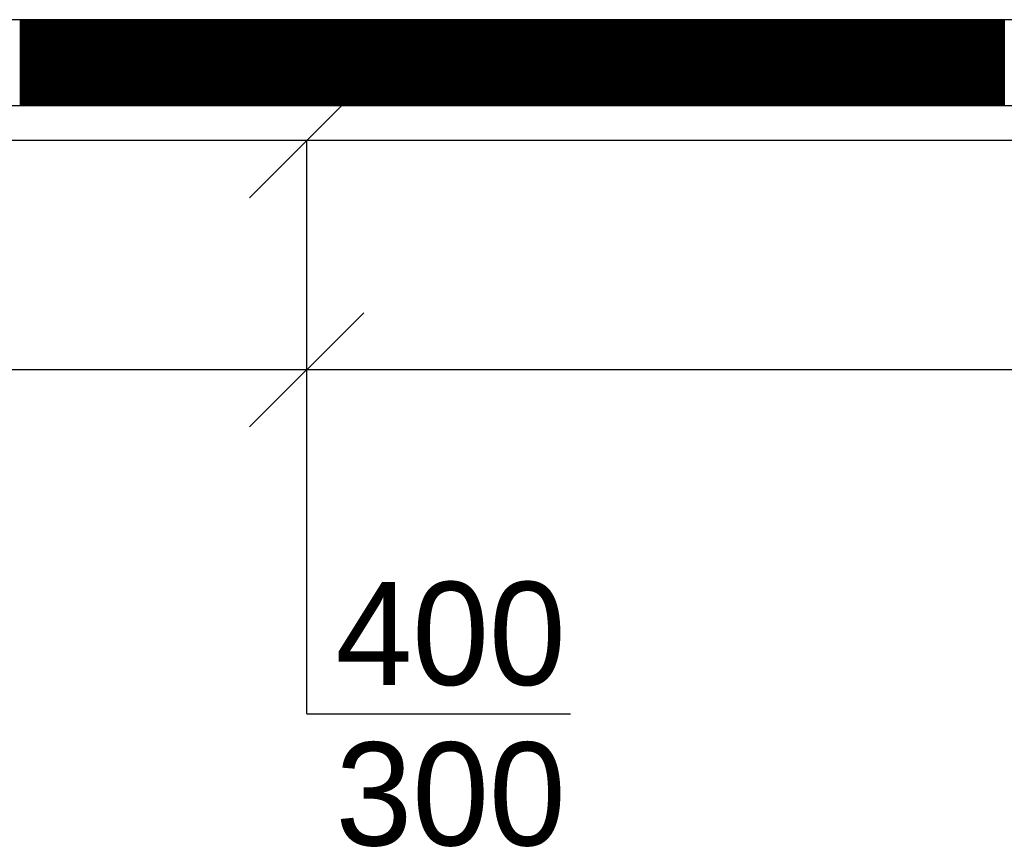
# Model space of a CAD drawing. Extents: x -1448 to 118900, y -195097 to 442500.
# Tile 88 of 103: x 69030 to 70747, y 400003 to 401448. Entities that reach past the tile are written whole.
import ezdxf

# ---------------------------------------------------------------- set-up
doc = ezdxf.new("R2010")
doc.units = 0
doc.header["$LTSCALE"] = 100
doc.linetypes.add('LURETOUR', pattern=[6, 4, -2])
doc.layers.get('0').update_dxf_attribs({"linetype": 'CONTINUOUS'})
for name, color, linetype in [('ALL-----_REFLIJNEN', 8, 'CONTINUOUS'), ('WL570---_RETOUR', 3, 'CONTINUOUS'), ('WM570---', 1, 'CONTINUOUS')]:
    doc.layers.add(name, color=color, linetype=linetype)
doc.styles.add('BURO-018', font='BUROFONT.shx', dxfattribs={"height": 180})

# ---------------------------------------------------------------- blocks, each defined once
blk = doc.blocks.new('LU-2D-K-190')
at = {"color": 0, "linetype": 'CONTINUOUS'}
for p, q in [((-0.5, 200), (0.5, 200)), ((-0.5, -200), (0.5, -200))]:
    blk.add_line(p, q, dxfattribs=at)
blk = doc.blocks.new('*U230', base_point=(69530.3, 400836.6))
at = {"color": 0, "linetype": 'CONTINUOUS'}
for p, q in [((69430.6, 401136.9), (69630, 401336.3)), ((69530.3, 400836.6), (69530.3, 401236.6)), ((69430.6, 400736.9), (69630, 400936.3)), ((69530.3, 400236.6), (69530.3, 400836.6)), ((69530.3, 400236.6), (69990.2, 400236.6))]:
    blk.add_line(p, q, dxfattribs=at)
at = {"layer": 'WM570---', "linetype": 'CONTINUOUS', "style": 'BURO-018'}
for s, p in [('400', (69580.3, 400286.6)), ('300', (69580.3, 400006.6))]:
    blk.add_text(s, height=180, dxfattribs=at).set_placement(p)

msp = doc.modelspace()

# ---------------------------------------------------------------- linework, layer by layer
at = {"layer": 'ALL-----_REFLIJNEN', "color": 8, "linetype": 'CONTINUOUS'}
for p, q in [((72519.4, 401447.7), (66555.4, 401447.7)), ((72519.4, 401447.7), (66555.4, 401447.7)), ((69030.5, 401447.7), (69030.5, 401297.7)), ((69032.5, 401447.7), (69032.5, 401297.7)), ((69034.5, 401447.7), (69034.5, 401297.7)), ((69036.5, 401447.7), (69036.5, 401297.7)), ((69038.5, 401447.7), (69038.5, 401297.7)), ((69040.5, 401447.7), (69040.5, 401297.7)), ((69042.5, 401447.7), (69042.5, 401297.7)), ((69044.5, 401447.7), (69044.5, 401297.7)), ((69046.5, 401447.7), (69046.5, 401297.7)), ((69048.5, 401447.7), (69048.5, 401297.7)), ((69049.8, 401447.7), (69199.8, 401297.7)), ((69049.8, 401447.7), (69199.8, 401297.7)), ((69050.5, 401447.7), (69050.5, 401297.7)), ((69052.5, 401447.7), (69052.5, 401297.7)), ((69054.5, 401447.7), (69054.5, 401297.7)), ((69056.5, 401447.7), (69056.5, 401297.7)), ((69058.5, 401447.7), (69058.5, 401297.7)), ((69060.5, 401447.7), (69060.5, 401297.7)), ((69062.5, 401447.7), (69062.5, 401297.7)), ((69064.5, 401447.7), (69064.5, 401297.7)), ((69066.5, 401447.7), (69066.5, 401297.7)), ((69068.5, 401447.7), (69068.5, 401297.7)), ((69070.5, 401447.7), (69070.5, 401297.7)), ((69072.5, 401447.7), (69072.5, 401297.7)), ((69074.5, 401447.7), (69074.5, 401297.7)), ((69076.5, 401447.7), (69076.5, 401297.7)), ((69078.5, 401447.7), (69078.5, 401297.7)), ((69080.5, 401447.7), (69080.5, 401297.7)), ((69082.5, 401447.7), (69082.5, 401297.7)), ((69084.5, 401447.7), (69084.5, 401297.7)), ((69086.5, 401447.7), (69086.5, 401297.7)), ((69088.5, 401447.7), (69088.5, 401297.7)), ((69090.5, 401447.7), (69090.5, 401297.7)), ((69092.5, 401447.7), (69092.5, 401297.7)), ((69094.5, 401447.7), (69094.5, 401297.7)), ((69096.5, 401447.7), (69096.5, 401297.7)), ((69098.5, 401447.7), (69098.5, 401297.7)), ((69100.5, 401447.7), (69100.5, 401297.7)), ((69102.5, 401447.7), (69102.5, 401297.7)), ((69104.5, 401447.7), (69104.5, 401297.7)), ((69106.5, 401447.7), (69106.5, 401297.7)), ((69108.5, 401447.7), (69108.5, 401297.7)), ((69110.5, 401447.7), (69110.5, 401297.7)), ((69112.5, 401447.7), (69112.5, 401297.7)), ((69114.5, 401447.7), (69114.5, 401297.7)), ((69116.5, 401447.7), (69116.5, 401297.7)), ((69118.5, 401447.7), (69118.5, 401297.7)), ((69120.5, 401447.7), (69120.5, 401297.7)), ((69122.5, 401447.7), (69122.5, 401297.7)), ((69124.5, 401447.7), (69124.5, 401297.7)), ((69126.5, 401447.7), (69126.5, 401297.7)), ((69128.5, 401447.7), (69128.5, 401297.7)), ((69130.5, 401447.7), (69130.5, 401297.7)), ((69132.5, 401447.7), (69132.5, 401297.7)), ((69134.5, 401447.7), (69134.5, 401297.7)), ((69136.5, 401447.7), (69136.5, 401297.7)), ((69138.5, 401447.7), (69138.5, 401297.7)), ((69140.5, 401447.7), (69140.5, 401297.7)), ((69142.5, 401447.7), (69142.5, 401297.7)), ((69144.5, 401447.7), (69144.5, 401297.7)), ((69146.5, 401447.7), (69146.5, 401297.7)), ((69148.5, 401447.7), (69148.5, 401297.7)), ((69150.5, 401447.7), (69150.5, 401297.7)), ((69152.5, 401447.7), (69152.5, 401297.7)), ((69154.5, 401447.7), (69154.5, 401297.7)), ((69156.5, 401447.7), (69156.5, 401297.7)), ((69158.5, 401447.7), (69158.5, 401297.7)), ((69160.5, 401447.7), (69160.5, 401297.7)), ((69162.5, 401447.7), (69162.5, 401297.7)), ((69164.5, 401447.7), (69164.5, 401297.7)), ((69166.5, 401447.7), (69166.5, 401297.7)), ((69168.5, 401447.7), (69168.5, 401297.7)), ((69170.5, 401447.7), (69170.5, 401297.7)), ((69172.5, 401447.7), (69172.5, 401297.7)), ((69174.5, 401447.7), (69174.5, 401297.7)), ((69176.5, 401447.7), (69176.5, 401297.7)), ((69178.5, 401447.7), (69178.5, 401297.7)), ((69180.5, 401447.7), (69180.5, 401297.7)), ((69182.5, 401447.7), (69182.5, 401297.7)), ((69184.5, 401447.7), (69184.5, 401297.7)), ((69186.5, 401447.7), (69186.5, 401297.7)), ((69188.5, 401447.7), (69188.5, 401297.7)), ((69190.5, 401447.7), (69190.5, 401297.7)), ((69192.5, 401447.7), (69192.5, 401297.7)), ((69194.5, 401447.7), (69194.5, 401297.7)), ((69196.5, 401447.7), (69196.5, 401297.7)), ((69198.5, 401447.7), (69198.5, 401297.7)), ((69200.5, 401447.7), (69200.5, 401297.7)), ((69202.5, 401447.7), (69202.5, 401297.7)), ((69204.5, 401447.7), (69204.5, 401297.7)), ((69206.5, 401447.7), (69206.5, 401297.7)), ((69208.5, 401447.7), (69208.5, 401297.7)), ((69210.5, 401447.7), (69210.5, 401297.7)), ((69212.5, 401447.7), (69212.5, 401297.7)), ((69214.5, 401447.7), (69214.5, 401297.7)), ((69216.5, 401447.7), (69216.5, 401297.7)), ((69218.5, 401447.7), (69218.5, 401297.7)), ((69220.5, 401447.7), (69220.5, 401297.7)), ((69222.5, 401447.7), (69222.5, 401297.7)), ((69224.5, 401447.7), (69224.5, 401297.7)), ((69226.5, 401447.7), (69226.5, 401297.7)), ((69228.5, 401447.7), (69228.5, 401297.7)), ((69230.5, 401447.7), (69230.5, 401297.7)), ((69232.5, 401447.7), (69232.5, 401297.7)), ((69234.5, 401447.7), (69234.5, 401297.7)), ((69236.5, 401447.7), (69236.5, 401297.7)), ((69238.5, 401447.7), (69238.5, 401297.7)), ((69240.5, 401447.7), (69240.5, 401297.7)), ((69242.5, 401447.7), (69242.5, 401297.7)), ((69244.5, 401447.7), (69244.5, 401297.7)), ((69246.5, 401447.7), (69246.5, 401297.7)), ((69248.5, 401447.7), (69248.5, 401297.7)), ((69250.5, 401447.7), (69250.5, 401297.7)), ((69252.5, 401447.7), (69252.5, 401297.7)), ((69254.5, 401447.7), (69254.5, 401297.7)), ((69256.5, 401447.7), (69256.5, 401297.7)), ((69258.5, 401447.7), (69258.5, 401297.7)), ((69260.5, 401447.7), (69260.5, 401297.7)), ((69261.9, 401447.7), (69411.9, 401297.7)), ((69261.9, 401447.7), (69411.9, 401297.7)), ((69262.5, 401447.7), (69262.5, 401297.7)), ((69264.5, 401447.7), (69264.5, 401297.7)), ((69266.5, 401447.7), (69266.5, 401297.7)), ((69268.5, 401447.7), (69268.5, 401297.7)), ((69270.5, 401447.7), (69270.5, 401297.7)), ((69272.5, 401447.7), (69272.5, 401297.7)), ((69274.5, 401447.7), (69274.5, 401297.7)), ((69276.5, 401447.7), (69276.5, 401297.7)), ((69278.5, 401447.7), (69278.5, 401297.7)), ((69280.5, 401447.7), (69280.5, 401297.7)), ((69282.5, 401447.7), (69282.5, 401297.7)), ((69284.5, 401447.7), (69284.5, 401297.7)), ((69286.5, 401447.7), (69286.5, 401297.7)), ((69288.5, 401447.7), (69288.5, 401297.7)), ((69290.5, 401447.7), (69290.5, 401297.7)), ((69292.5, 401447.7), (69292.5, 401297.7)), ((69294.5, 401447.7), (69294.5, 401297.7)), ((69296.5, 401447.7), (69296.5, 401297.7)), ((69298.5, 401447.7), (69298.5, 401297.7)), ((69300.5, 401447.7), (69300.5, 401297.7)), ((69302.5, 401447.7), (69302.5, 401297.7)), ((69304.5, 401447.7), (69304.5, 401297.7)), ((69306.5, 401447.7), (69306.5, 401297.7)), ((69308.5, 401447.7), (69308.5, 401297.7)), ((69310.5, 401447.7), (69310.5, 401297.7)), ((69312.5, 401447.7), (69312.5, 401297.7)), ((69314.5, 401447.7), (69314.5, 401297.7)), ((69316.5, 401447.7), (69316.5, 401297.7)), ((69318.5, 401447.7), (69318.5, 401297.7)), ((69320.5, 401447.7), (69320.5, 401297.7)), ((69322.5, 401447.7), (69322.5, 401297.7)), ((69324.5, 401447.7), (69324.5, 401297.7)), ((69326.5, 401447.7), (69326.5, 401297.7)), ((69328.5, 401447.7), (69328.5, 401297.7)), ((69330.5, 401447.7), (69330.5, 401297.7)), ((69332.5, 401447.7), (69332.5, 401297.7)), ((69334.5, 401447.7), (69334.5, 401297.7)), ((69336.5, 401447.7), (69336.5, 401297.7)), ((69338.5, 401447.7), (69338.5, 401297.7)), ((69340.5, 401447.7), (69340.5, 401297.7)), ((69342.5, 401447.7), (69342.5, 401297.7)), ((69344.5, 401447.7), (69344.5, 401297.7)), ((69346.5, 401447.7), (69346.5, 401297.7)), ((69348.5, 401447.7), (69348.5, 401297.7)), ((69350.5, 401447.7), (69350.5, 401297.7)), ((69352.5, 401447.7), (69352.5, 401297.7)), ((69354.5, 401447.7), (69354.5, 401297.7)), ((69356.5, 401447.7), (69356.5, 401297.7)), ((69358.5, 401447.7), (69358.5, 401297.7)), ((69360.5, 401447.7), (69360.5, 401297.7)), ((69362.5, 401447.7), (69362.5, 401297.7)), ((69364.5, 401447.7), (69364.5, 401297.7)), ((69366.5, 401447.7), (69366.5, 401297.7)), ((69368.5, 401447.7), (69368.5, 401297.7)), ((69370.5, 401447.7), (69370.5, 401297.7)), ((69372.5, 401447.7), (69372.5, 401297.7)), ((69374.5, 401447.7), (69374.5, 401297.7)), ((69376.5, 401447.7), (69376.5, 401297.7)), ((69378.5, 401447.7), (69378.5, 401297.7)), ((69380.5, 401447.7), (69380.5, 401297.7)), ((69382.5, 401447.7), (69382.5, 401297.7)), ((69384.5, 401447.7), (69384.5, 401297.7)), ((69386.5, 401447.7), (69386.5, 401297.7)), ((69388.5, 401447.7), (69388.5, 401297.7)), ((69390.5, 401447.7), (69390.5, 401297.7)), ((69392.5, 401447.7), (69392.5, 401297.7)), ((69394.5, 401447.7), (69394.5, 401297.7)), ((69396.5, 401447.7), (69396.5, 401297.7)), ((69398.5, 401447.7), (69398.5, 401297.7)), ((69400.5, 401447.7), (69400.5, 401297.7)), ((69402.5, 401447.7), (69402.5, 401297.7)), ((69404.5, 401447.7), (69404.5, 401297.7)), ((69406.5, 401447.7), (69406.5, 401297.7)), ((69408.5, 401447.7), (69408.5, 401297.7)), ((69410.5, 401447.7), (69410.5, 401297.7)), ((69412.5, 401447.7), (69412.5, 401297.7)), ((69414.5, 401447.7), (69414.5, 401297.7)), ((69416.5, 401447.7), (69416.5, 401297.7)), ((69418.5, 401447.7), (69418.5, 401297.7)), ((69420.5, 401447.7), (69420.5, 401297.7)), ((69422.5, 401447.7), (69422.5, 401297.7)), ((69424.5, 401447.7), (69424.5, 401297.7)), ((69426.5, 401447.7), (69426.5, 401297.7)), ((69428.5, 401447.7), (69428.5, 401297.7)), ((69430.5, 401447.7), (69430.5, 401297.7)), ((69432.5, 401447.7), (69432.5, 401297.7)), ((69434.5, 401447.7), (69434.5, 401297.7)), ((69436.5, 401447.7), (69436.5, 401297.7)), ((69438.5, 401447.7), (69438.5, 401297.7)), ((69440.5, 401447.7), (69440.5, 401297.7)), ((69442.5, 401447.7), (69442.5, 401297.7)), ((69444.5, 401447.7), (69444.5, 401297.7)), ((69446.5, 401447.7), (69446.5, 401297.7)), ((69448.5, 401447.7), (69448.5, 401297.7)), ((69450.5, 401447.7), (69450.5, 401297.7)), ((69452.5, 401447.7), (69452.5, 401297.7)), ((69454.5, 401447.7), (69454.5, 401297.7)), ((69456.5, 401447.7), (69456.5, 401297.7)), ((69458.5, 401447.7), (69458.5, 401297.7)), ((69460.5, 401447.7), (69460.5, 401297.7)), ((69462.5, 401447.7), (69462.5, 401297.7)), ((69464.5, 401447.7), (69464.5, 401297.7)), ((69466.5, 401447.7), (69466.5, 401297.7)), ((69468.5, 401447.7), (69468.5, 401297.7)), ((69470.5, 401447.7), (69470.5, 401297.7)), ((69472.5, 401447.7), (69472.5, 401297.7)), ((69474, 401447.7), (69624, 401297.7)), ((69474, 401447.7), (69624, 401297.7)), ((69474.5, 401447.7), (69474.5, 401297.7)), ((69476.5, 401447.7), (69476.5, 401297.7)), ((69478.5, 401447.7), (69478.5, 401297.7)), ((69480.5, 401447.7), (69480.5, 401297.7)), ((69482.5, 401447.7), (69482.5, 401297.7)), ((69484.5, 401447.7), (69484.5, 401297.7)), ((69486.5, 401447.7), (69486.5, 401297.7)), ((69488.5, 401447.7), (69488.5, 401297.7)), ((69490.5, 401447.7), (69490.5, 401297.7)), ((69492.5, 401447.7), (69492.5, 401297.7)), ((69494.5, 401447.7), (69494.5, 401297.7)), ((69496.5, 401447.7), (69496.5, 401297.7)), ((69498.5, 401447.7), (69498.5, 401297.7)), ((69500.5, 401447.7), (69500.5, 401297.7)), ((69502.5, 401447.7), (69502.5, 401297.7)), ((69504.5, 401447.7), (69504.5, 401297.7)), ((69506.5, 401447.7), (69506.5, 401297.7)), ((69508.5, 401447.7), (69508.5, 401297.7)), ((69510.5, 401447.7), (69510.5, 401297.7)), ((69512.5, 401447.7), (69512.5, 401297.7)), ((69514.5, 401447.7), (69514.5, 401297.7)), ((69516.5, 401447.7), (69516.5, 401297.7)), ((69518.5, 401447.7), (69518.5, 401297.7)), ((69520.5, 401447.7), (69520.5, 401297.7)), ((69522.5, 401447.7), (69522.5, 401297.7)), ((69524.5, 401447.7), (69524.5, 401297.7)), ((69526.5, 401447.7), (69526.5, 401297.7)), ((69528.5, 401447.7), (69528.5, 401297.7)), ((69530.5, 401447.7), (69530.5, 401297.7)), ((69532.5, 401447.7), (69532.5, 401297.7)), ((69534.5, 401447.7), (69534.5, 401297.7)), ((69536.5, 401447.7), (69536.5, 401297.7)), ((69538.5, 401447.7), (69538.5, 401297.7)), ((69540.5, 401447.7), (69540.5, 401297.7)), ((69542.5, 401447.7), (69542.5, 401297.7)), ((69544.5, 401447.7), (69544.5, 401297.7)), ((69546.5, 401447.7), (69546.5, 401297.7)), ((69548.5, 401447.7), (69548.5, 401297.7)), ((69550.5, 401447.7), (69550.5, 401297.7)), ((69552.5, 401447.7), (69552.5, 401297.7)), ((69554.5, 401447.7), (69554.5, 401297.7)), ((69556.5, 401447.7), (69556.5, 401297.7)), ((69558.5, 401447.7), (69558.5, 401297.7)), ((69560.5, 401447.7), (69560.5, 401297.7)), ((69562.5, 401447.7), (69562.5, 401297.7)), ((69564.5, 401447.7), (69564.5, 401297.7)), ((69566.5, 401447.7), (69566.5, 401297.7)), ((69568.5, 401447.7), (69568.5, 401297.7)), ((69570.5, 401447.7), (69570.5, 401297.7)), ((69572.5, 401447.7), (69572.5, 401297.7)), ((69574.5, 401447.7), (69574.5, 401297.7)), ((69576.5, 401447.7), (69576.5, 401297.7)), ((69578.5, 401447.7), (69578.5, 401297.7)), ((69580.5, 401447.7), (69580.5, 401297.7)), ((69582.5, 401447.7), (69582.5, 401297.7)), ((69584.5, 401447.7), (69584.5, 401297.7)), ((69586.5, 401447.7), (69586.5, 401297.7)), ((69588.5, 401447.7), (69588.5, 401297.7)), ((69590.5, 401447.7), (69590.5, 401297.7)), ((69592.5, 401447.7), (69592.5, 401297.7)), ((69594.5, 401447.7), (69594.5, 401297.7)), ((69596.5, 401447.7), (69596.5, 401297.7)), ((69598.5, 401447.7), (69598.5, 401297.7)), ((69600.5, 401447.7), (69600.5, 401297.7)), ((69602.5, 401447.7), (69602.5, 401297.7)), ((69604.5, 401447.7), (69604.5, 401297.7)), ((69606.5, 401447.7), (69606.5, 401297.7)), ((69608.5, 401447.7), (69608.5, 401297.7)), ((69610.5, 401447.7), (69610.5, 401297.7)), ((69612.5, 401447.7), (69612.5, 401297.7)), ((69614.5, 401447.7), (69614.5, 401297.7)), ((69616.5, 401447.7), (69616.5, 401297.7)), ((69618.5, 401447.7), (69618.5, 401297.7)), ((69620.5, 401447.7), (69620.5, 401297.7)), ((69622.5, 401447.7), (69622.5, 401297.7)), ((69624.5, 401447.7), (69624.5, 401297.7)), ((69626.5, 401447.7), (69626.5, 401297.7)), ((69628.5, 401447.7), (69628.5, 401297.7)), ((69630.5, 401447.7), (69630.5, 401297.7)), ((69632.5, 401447.7), (69632.5, 401297.7)), ((69634.5, 401447.7), (69634.5, 401297.7)), ((69636.5, 401447.7), (69636.5, 401297.7)), ((69638.5, 401447.7), (69638.5, 401297.7)), ((69640.5, 401447.7), (69640.5, 401297.7)), ((69642.5, 401447.7), (69642.5, 401297.7)), ((69644.5, 401447.7), (69644.5, 401297.7)), ((69646.5, 401447.7), (69646.5, 401297.7)), ((69648.5, 401447.7), (69648.5, 401297.7)), ((69650.5, 401447.7), (69650.5, 401297.7)), ((69652.5, 401447.7), (69652.5, 401297.7)), ((69654.5, 401447.7), (69654.5, 401297.7)), ((69656.5, 401447.7), (69656.5, 401297.7)), ((69658.5, 401447.7), (69658.5, 401297.7)), ((69660.5, 401447.7), (69660.5, 401297.7)), ((69662.5, 401447.7), (69662.5, 401297.7)), ((69664.5, 401447.7), (69664.5, 401297.7)), ((69666.5, 401447.7), (69666.5, 401297.7)), ((69668.5, 401447.7), (69668.5, 401297.7)), ((69670.5, 401447.7), (69670.5, 401297.7)), ((69672.5, 401447.7), (69672.5, 401297.7)), ((69674.5, 401447.7), (69674.5, 401297.7)), ((69676.5, 401447.7), (69676.5, 401297.7)), ((69678.5, 401447.7), (69678.5, 401297.7)), ((69680.5, 401447.7), (69680.5, 401297.7)), ((69682.5, 401447.7), (69682.5, 401297.7)), ((69684.5, 401447.7), (69684.5, 401297.7)), ((69686.2, 401447.7), (69836.2, 401297.7)), ((69686.2, 401447.7), (69836.2, 401297.7)), ((69686.5, 401447.7), (69686.5, 401297.7)), ((69688.5, 401447.7), (69688.5, 401297.7)), ((69690.5, 401447.7), (69690.5, 401297.7)), ((69692.5, 401447.7), (69692.5, 401297.7)), ((69694.5, 401447.7), (69694.5, 401297.7)), ((69696.5, 401447.7), (69696.5, 401297.7)), ((69698.5, 401447.7), (69698.5, 401297.7)), ((69700.5, 401447.7), (69700.5, 401297.7)), ((69702.5, 401447.7), (69702.5, 401297.7)), ((69704.5, 401447.7), (69704.5, 401297.7)), ((69706.5, 401447.7), (69706.5, 401297.7)), ((69708.5, 401447.7), (69708.5, 401297.7)), ((69710.5, 401447.7), (69710.5, 401297.7)), ((69712.5, 401447.7), (69712.5, 401297.7)), ((69714.5, 401447.7), (69714.5, 401297.7)), ((69716.5, 401447.7), (69716.5, 401297.7)), ((69718.5, 401447.7), (69718.5, 401297.7)), ((69720.5, 401447.7), (69720.5, 401297.7)), ((69722.5, 401447.7), (69722.5, 401297.7)), ((69724.5, 401447.7), (69724.5, 401297.7)), ((69726.5, 401447.7), (69726.5, 401297.7)), ((69728.5, 401447.7), (69728.5, 401297.7)), ((69730.5, 401447.7), (69730.5, 401297.7)), ((69732.5, 401447.7), (69732.5, 401297.7)), ((69734.5, 401447.7), (69734.5, 401297.7)), ((69736.5, 401447.7), (69736.5, 401297.7)), ((69738.5, 401447.7), (69738.5, 401297.7)), ((69740.5, 401447.7), (69740.5, 401297.7)), ((69742.5, 401447.7), (69742.5, 401297.7)), ((69744.5, 401447.7), (69744.5, 401297.7)), ((69746.5, 401447.7), (69746.5, 401297.7)), ((69748.5, 401447.7), (69748.5, 401297.7)), ((69750.5, 401447.7), (69750.5, 401297.7)), ((69752.5, 401447.7), (69752.5, 401297.7)), ((69754.5, 401447.7), (69754.5, 401297.7)), ((69756.5, 401447.7), (69756.5, 401297.7)), ((69758.5, 401447.7), (69758.5, 401297.7)), ((69760.5, 401447.7), (69760.5, 401297.7)), ((69762.5, 401447.7), (69762.5, 401297.7)), ((69764.5, 401447.7), (69764.5, 401297.7)), ((69766.5, 401447.7), (69766.5, 401297.7)), ((69768.5, 401447.7), (69768.5, 401297.7)), ((69770.5, 401447.7), (69770.5, 401297.7)), ((69772.5, 401447.7), (69772.5, 401297.7)), ((69774.5, 401447.7), (69774.5, 401297.7)), ((69776.5, 401447.7), (69776.5, 401297.7)), ((69778.5, 401447.7), (69778.5, 401297.7)), ((69780.5, 401447.7), (69780.5, 401297.7)), ((69782.5, 401447.7), (69782.5, 401297.7)), ((69784.5, 401447.7), (69784.5, 401297.7)), ((69786.5, 401447.7), (69786.5, 401297.7)), ((69788.5, 401447.7), (69788.5, 401297.7)), ((69790.5, 401447.7), (69790.5, 401297.7)), ((69792.5, 401447.7), (69792.5, 401297.7)), ((69794.5, 401447.7), (69794.5, 401297.7)), ((69796.5, 401447.7), (69796.5, 401297.7)), ((69798.5, 401447.7), (69798.5, 401297.7)), ((69800.5, 401447.7), (69800.5, 401297.7)), ((69802.5, 401447.7), (69802.5, 401297.7)), ((69804.5, 401447.7), (69804.5, 401297.7)), ((69806.5, 401447.7), (69806.5, 401297.7)), ((69808.5, 401447.7), (69808.5, 401297.7)), ((69810.5, 401447.7), (69810.5, 401297.7)), ((69812.5, 401447.7), (69812.5, 401297.7)), ((69814.5, 401447.7), (69814.5, 401297.7)), ((69816.5, 401447.7), (69816.5, 401297.7)), ((69818.5, 401447.7), (69818.5, 401297.7)), ((69820.5, 401447.7), (69820.5, 401297.7)), ((69822.5, 401447.7), (69822.5, 401297.7)), ((69824.5, 401447.7), (69824.5, 401297.7)), ((69826.5, 401447.7), (69826.5, 401297.7)), ((69828.5, 401447.7), (69828.5, 401297.7)), ((69830.5, 401447.7), (69830.5, 401297.7)), ((69832.5, 401447.7), (69832.5, 401297.7)), ((69834.5, 401447.7), (69834.5, 401297.7)), ((69836.5, 401447.7), (69836.5, 401297.7)), ((69838.5, 401447.7), (69838.5, 401297.7)), ((69840.5, 401447.7), (69840.5, 401297.7)), ((69842.5, 401447.7), (69842.5, 401297.7)), ((69844.5, 401447.7), (69844.5, 401297.7)), ((69846.5, 401447.7), (69846.5, 401297.7)), ((69848.5, 401447.7), (69848.5, 401297.7)), ((69850.5, 401447.7), (69850.5, 401297.7)), ((69852.5, 401447.7), (69852.5, 401297.7)), ((69854.5, 401447.7), (69854.5, 401297.7)), ((69856.5, 401447.7), (69856.5, 401297.7)), ((69858.5, 401447.7), (69858.5, 401297.7)), ((69860.5, 401447.7), (69860.5, 401297.7)), ((69862.5, 401447.7), (69862.5, 401297.7)), ((69864.5, 401447.7), (69864.5, 401297.7)), ((69866.5, 401447.7), (69866.5, 401297.7)), ((69868.5, 401447.7), (69868.5, 401297.7)), ((69870.5, 401447.7), (69870.5, 401297.7)), ((69872.5, 401447.7), (69872.5, 401297.7)), ((69874.5, 401447.7), (69874.5, 401297.7)), ((69876.5, 401447.7), (69876.5, 401297.7)), ((69878.5, 401447.7), (69878.5, 401297.7)), ((69880.5, 401447.7), (69880.5, 401297.7)), ((69882.5, 401447.7), (69882.5, 401297.7)), ((69884.5, 401447.7), (69884.5, 401297.7)), ((69886.5, 401447.7), (69886.5, 401297.7)), ((69888.5, 401447.7), (69888.5, 401297.7)), ((69890.5, 401447.7), (69890.5, 401297.7)), ((69892.5, 401447.7), (69892.5, 401297.7)), ((69894.5, 401447.7), (69894.5, 401297.7)), ((69896.5, 401447.7), (69896.5, 401297.7)), ((69898.3, 401447.7), (70048.3, 401297.7)), ((69898.3, 401447.7), (70048.3, 401297.7)), ((69898.5, 401447.7), (69898.5, 401297.7)), ((69900.5, 401447.7), (69900.5, 401297.7)), ((69902.5, 401447.7), (69902.5, 401297.7)), ((69904.5, 401447.7), (69904.5, 401297.7)), ((69906.5, 401447.7), (69906.5, 401297.7)), ((69908.5, 401447.7), (69908.5, 401297.7)), ((69910.5, 401447.7), (69910.5, 401297.7)), ((69912.5, 401447.7), (69912.5, 401297.7)), ((69914.5, 401447.7), (69914.5, 401297.7)), ((69916.5, 401447.7), (69916.5, 401297.7)), ((69918.5, 401447.7), (69918.5, 401297.7)), ((69920.5, 401447.7), (69920.5, 401297.7)), ((69922.5, 401447.7), (69922.5, 401297.7)), ((69924.5, 401447.7), (69924.5, 401297.7)), ((69926.5, 401447.7), (69926.5, 401297.7)), ((69928.5, 401447.7), (69928.5, 401297.7)), ((69930.5, 401447.7), (69930.5, 401297.7)), ((69932.5, 401447.7), (69932.5, 401297.7)), ((69934.5, 401447.7), (69934.5, 401297.7)), ((69936.5, 401447.7), (69936.5, 401297.7)), ((69938.5, 401447.7), (69938.5, 401297.7)), ((69940.5, 401447.7), (69940.5, 401297.7)), ((69942.5, 401447.7), (69942.5, 401297.7)), ((69944.5, 401447.7), (69944.5, 401297.7)), ((69946.5, 401447.7), (69946.5, 401297.7)), ((69948.5, 401447.7), (69948.5, 401297.7)), ((69950.5, 401447.7), (69950.5, 401297.7)), ((69952.5, 401447.7), (69952.5, 401297.7)), ((69954.5, 401447.7), (69954.5, 401297.7)), ((69956.5, 401447.7), (69956.5, 401297.7)), ((69958.5, 401447.7), (69958.5, 401297.7)), ((69960.5, 401447.7), (69960.5, 401297.7)), ((69962.5, 401447.7), (69962.5, 401297.7)), ((69964.5, 401447.7), (69964.5, 401297.7)), ((69966.5, 401447.7), (69966.5, 401297.7)), ((69968.5, 401447.7), (69968.5, 401297.7)), ((69970.5, 401447.7), (69970.5, 401297.7)), ((69972.5, 401447.7), (69972.5, 401297.7)), ((69974.5, 401447.7), (69974.5, 401297.7)), ((69976.5, 401447.7), (69976.5, 401297.7)), ((69978.5, 401447.7), (69978.5, 401297.7)), ((69980.5, 401447.7), (69980.5, 401297.7)), ((69982.5, 401447.7), (69982.5, 401297.7)), ((69984.5, 401447.7), (69984.5, 401297.7)), ((69986.5, 401447.7), (69986.5, 401297.7)), ((69988.5, 401447.7), (69988.5, 401297.7)), ((69990.5, 401447.7), (69990.5, 401297.7)), ((69992.5, 401447.7), (69992.5, 401297.7)), ((69994.5, 401447.7), (69994.5, 401297.7)), ((69996.5, 401447.7), (69996.5, 401297.7)), ((69998.5, 401447.7), (69998.5, 401297.7)), ((70000.5, 401447.7), (70000.5, 401297.7)), ((70002.5, 401447.7), (70002.5, 401297.7)), ((70004.5, 401447.7), (70004.5, 401297.7)), ((70006.5, 401447.7), (70006.5, 401297.7)), ((70008.5, 401447.7), (70008.5, 401297.7)), ((70010.5, 401447.7), (70010.5, 401297.7)), ((70012.5, 401447.7), (70012.5, 401297.7)), ((70014.5, 401447.7), (70014.5, 401297.7)), ((70016.5, 401447.7), (70016.5, 401297.7)), ((70018.5, 401447.7), (70018.5, 401297.7)), ((70020.5, 401447.7), (70020.5, 401297.7)), ((70022.5, 401447.7), (70022.5, 401297.7)), ((70024.5, 401447.7), (70024.5, 401297.7)), ((70026.5, 401447.7), (70026.5, 401297.7)), ((70028.5, 401447.7), (70028.5, 401297.7)), ((70030.5, 401447.7), (70030.5, 401297.7)), ((70032.5, 401447.7), (70032.5, 401297.7)), ((70034.5, 401447.7), (70034.5, 401297.7)), ((70036.5, 401447.7), (70036.5, 401297.7)), ((70038.5, 401447.7), (70038.5, 401297.7)), ((70040.5, 401447.7), (70040.5, 401297.7)), ((70042.5, 401447.7), (70042.5, 401297.7)), ((70044.5, 401447.7), (70044.5, 401297.7)), ((70046.5, 401447.7), (70046.5, 401297.7)), ((70048.5, 401447.7), (70048.5, 401297.7)), ((70050.5, 401447.7), (70050.5, 401297.7)), ((70052.5, 401447.7), (70052.5, 401297.7)), ((70054.5, 401447.7), (70054.5, 401297.7)), ((70056.5, 401447.7), (70056.5, 401297.7)), ((70058.5, 401447.7), (70058.5, 401297.7)), ((70060.5, 401447.7), (70060.5, 401297.7)), ((70062.5, 401447.7), (70062.5, 401297.7)), ((70064.5, 401447.7), (70064.5, 401297.7)), ((70066.5, 401447.7), (70066.5, 401297.7)), ((70068.5, 401447.7), (70068.5, 401297.7)), ((70070.5, 401447.7), (70070.5, 401297.7)), ((70072.5, 401447.7), (70072.5, 401297.7)), ((70074.5, 401447.7), (70074.5, 401297.7)), ((70076.5, 401447.7), (70076.5, 401297.7)), ((70078.5, 401447.7), (70078.5, 401297.7)), ((70080.5, 401447.7), (70080.5, 401297.7)), ((70082.5, 401447.7), (70082.5, 401297.7)), ((70084.5, 401447.7), (70084.5, 401297.7)), ((70086.5, 401447.7), (70086.5, 401297.7)), ((70088.5, 401447.7), (70088.5, 401297.7)), ((70090.5, 401447.7), (70090.5, 401297.7)), ((70092.5, 401447.7), (70092.5, 401297.7)), ((70094.5, 401447.7), (70094.5, 401297.7)), ((70096.5, 401447.7), (70096.5, 401297.7)), ((70098.5, 401447.7), (70098.5, 401297.7)), ((70100.5, 401447.7), (70100.5, 401297.7)), ((70102.5, 401447.7), (70102.5, 401297.7)), ((70104.5, 401447.7), (70104.5, 401297.7)), ((70106.5, 401447.7), (70106.5, 401297.7)), ((70108.5, 401447.7), (70108.5, 401297.7)), ((70110.4, 401447.7), (70260.4, 401297.7)), ((70110.4, 401447.7), (70260.4, 401297.7)), ((70110.5, 401447.7), (70110.5, 401297.7)), ((70112.5, 401447.7), (70112.5, 401297.7)), ((70114.5, 401447.7), (70114.5, 401297.7)), ((70116.5, 401447.7), (70116.5, 401297.7)), ((70118.5, 401447.7), (70118.5, 401297.7)), ((70120.5, 401447.7), (70120.5, 401297.7)), ((70122.5, 401447.7), (70122.5, 401297.7)), ((70124.5, 401447.7), (70124.5, 401297.7)), ((70126.5, 401447.7), (70126.5, 401297.7)), ((70128.5, 401447.7), (70128.5, 401297.7)), ((70130.5, 401447.7), (70130.5, 401297.7)), ((70132.5, 401447.7), (70132.5, 401297.7)), ((70134.5, 401447.7), (70134.5, 401297.7)), ((70136.5, 401447.7), (70136.5, 401297.7)), ((70138.5, 401447.7), (70138.5, 401297.7)), ((70140.5, 401447.7), (70140.5, 401297.7)), ((70142.5, 401447.7), (70142.5, 401297.7)), ((70144.5, 401447.7), (70144.5, 401297.7)), ((70146.5, 401447.7), (70146.5, 401297.7)), ((70148.5, 401447.7), (70148.5, 401297.7)), ((70150.5, 401447.7), (70150.5, 401297.7)), ((70152.5, 401447.7), (70152.5, 401297.7)), ((70154.5, 401447.7), (70154.5, 401297.7)), ((70156.5, 401447.7), (70156.5, 401297.7)), ((70158.5, 401447.7), (70158.5, 401297.7)), ((70160.5, 401447.7), (70160.5, 401297.7)), ((70162.5, 401447.7), (70162.5, 401297.7)), ((70164.5, 401447.7), (70164.5, 401297.7)), ((70166.5, 401447.7), (70166.5, 401297.7)), ((70168.5, 401447.7), (70168.5, 401297.7)), ((70170.5, 401447.7), (70170.5, 401297.7)), ((70172.5, 401447.7), (70172.5, 401297.7)), ((70174.5, 401447.7), (70174.5, 401297.7)), ((70176.5, 401447.7), (70176.5, 401297.7)), ((70178.5, 401447.7), (70178.5, 401297.7)), ((70180.5, 401447.7), (70180.5, 401297.7)), ((70182.5, 401447.7), (70182.5, 401297.7)), ((70184.5, 401447.7), (70184.5, 401297.7)), ((70186.5, 401447.7), (70186.5, 401297.7)), ((70188.5, 401447.7), (70188.5, 401297.7)), ((70190.5, 401447.7), (70190.5, 401297.7)), ((70192.5, 401447.7), (70192.5, 401297.7)), ((70194.5, 401447.7), (70194.5, 401297.7)), ((70196.5, 401447.7), (70196.5, 401297.7)), ((70198.5, 401447.7), (70198.5, 401297.7)), ((70200.5, 401447.7), (70200.5, 401297.7)), ((70202.5, 401447.7), (70202.5, 401297.7)), ((70204.5, 401447.7), (70204.5, 401297.7)), ((70206.5, 401447.7), (70206.5, 401297.7)), ((70208.5, 401447.7), (70208.5, 401297.7)), ((70210.5, 401447.7), (70210.5, 401297.7)), ((70212.5, 401447.7), (70212.5, 401297.7)), ((70214.5, 401447.7), (70214.5, 401297.7)), ((70216.5, 401447.7), (70216.5, 401297.7)), ((70218.5, 401447.7), (70218.5, 401297.7)), ((70220.5, 401447.7), (70220.5, 401297.7)), ((70222.5, 401447.7), (70222.5, 401297.7)), ((70224.5, 401447.7), (70224.5, 401297.7)), ((70226.5, 401447.7), (70226.5, 401297.7)), ((70228.5, 401447.7), (70228.5, 401297.7)), ((70230.5, 401447.7), (70230.5, 401297.7)), ((70232.5, 401447.7), (70232.5, 401297.7)), ((70234.5, 401447.7), (70234.5, 401297.7)), ((70236.5, 401447.7), (70236.5, 401297.7)), ((70238.5, 401447.7), (70238.5, 401297.7)), ((70240.5, 401447.7), (70240.5, 401297.7)), ((70242.5, 401447.7), (70242.5, 401297.7)), ((70244.5, 401447.7), (70244.5, 401297.7)), ((70246.5, 401447.7), (70246.5, 401297.7)), ((70248.5, 401447.7), (70248.5, 401297.7)), ((70250.5, 401447.7), (70250.5, 401297.7)), ((70252.5, 401447.7), (70252.5, 401297.7)), ((70254.5, 401447.7), (70254.5, 401297.7)), ((70256.5, 401447.7), (70256.5, 401297.7)), ((70258.5, 401447.7), (70258.5, 401297.7)), ((70260.5, 401447.7), (70260.5, 401297.7)), ((70262.5, 401447.7), (70262.5, 401297.7)), ((70264.5, 401447.7), (70264.5, 401297.7)), ((70266.5, 401447.7), (70266.5, 401297.7)), ((70268.5, 401447.7), (70268.5, 401297.7)), ((70270.5, 401447.7), (70270.5, 401297.7)), ((70272.5, 401447.7), (70272.5, 401297.7)), ((70274.5, 401447.7), (70274.5, 401297.7)), ((70276.5, 401447.7), (70276.5, 401297.7)), ((70278.5, 401447.7), (70278.5, 401297.7)), ((70280.5, 401447.7), (70280.5, 401297.7)), ((70282.5, 401447.7), (70282.5, 401297.7)), ((70284.5, 401447.7), (70284.5, 401297.7)), ((70286.5, 401447.7), (70286.5, 401297.7)), ((70288.5, 401447.7), (70288.5, 401297.7)), ((70290.5, 401447.7), (70290.5, 401297.7)), ((70292.5, 401447.7), (70292.5, 401297.7)), ((70294.5, 401447.7), (70294.5, 401297.7)), ((70296.5, 401447.7), (70296.5, 401297.7)), ((70298.5, 401447.7), (70298.5, 401297.7)), ((70300.5, 401447.7), (70300.5, 401297.7)), ((70302.5, 401447.7), (70302.5, 401297.7)), ((70304.5, 401447.7), (70304.5, 401297.7)), ((70306.5, 401447.7), (70306.5, 401297.7)), ((70308.5, 401447.7), (70308.5, 401297.7)), ((70310.5, 401447.7), (70310.5, 401297.7)), ((70312.5, 401447.7), (70312.5, 401297.7)), ((70314.5, 401447.7), (70314.5, 401297.7)), ((70316.5, 401447.7), (70316.5, 401297.7)), ((70318.5, 401447.7), (70318.5, 401297.7)), ((70320.5, 401447.7), (70320.5, 401297.7)), ((70322.5, 401447.7), (70322.5, 401297.7)), ((70322.6, 401447.7), (70472.6, 401297.7)), ((70322.6, 401447.7), (70472.6, 401297.7)), ((70324.5, 401447.7), (70324.5, 401297.7)), ((70326.5, 401447.7), (70326.5, 401297.7)), ((70328.5, 401447.7), (70328.5, 401297.7)), ((70330.5, 401447.7), (70330.5, 401297.7)), ((70332.5, 401447.7), (70332.5, 401297.7)), ((70334.5, 401447.7), (70334.5, 401297.7)), ((70336.5, 401447.7), (70336.5, 401297.7)), ((70338.5, 401447.7), (70338.5, 401297.7)), ((70340.5, 401447.7), (70340.5, 401297.7)), ((70342.5, 401447.7), (70342.5, 401297.7)), ((70344.5, 401447.7), (70344.5, 401297.7)), ((70346.5, 401447.7), (70346.5, 401297.7)), ((70348.5, 401447.7), (70348.5, 401297.7)), ((70350.5, 401447.7), (70350.5, 401297.7)), ((70352.5, 401447.7), (70352.5, 401297.7)), ((70354.5, 401447.7), (70354.5, 401297.7)), ((70356.5, 401447.7), (70356.5, 401297.7)), ((70358.5, 401447.7), (70358.5, 401297.7)), ((70360.5, 401447.7), (70360.5, 401297.7)), ((70362.5, 401447.7), (70362.5, 401297.7)), ((70364.5, 401447.7), (70364.5, 401297.7)), ((70366.5, 401447.7), (70366.5, 401297.7)), ((70368.5, 401447.7), (70368.5, 401297.7)), ((70370.5, 401447.7), (70370.5, 401297.7)), ((70372.5, 401447.7), (70372.5, 401297.7)), ((70374.5, 401447.7), (70374.5, 401297.7)), ((70376.5, 401447.7), (70376.5, 401297.7)), ((70378.5, 401447.7), (70378.5, 401297.7)), ((70380.5, 401447.7), (70380.5, 401297.7)), ((70382.5, 401447.7), (70382.5, 401297.7)), ((70384.5, 401447.7), (70384.5, 401297.7)), ((70386.5, 401447.7), (70386.5, 401297.7)), ((70388.5, 401447.7), (70388.5, 401297.7)), ((70390.5, 401447.7), (70390.5, 401297.7)), ((70392.5, 401447.7), (70392.5, 401297.7)), ((70394.5, 401447.7), (70394.5, 401297.7)), ((70396.5, 401447.7), (70396.5, 401297.7)), ((70398.5, 401447.7), (70398.5, 401297.7)), ((70400.5, 401447.7), (70400.5, 401297.7)), ((70402.5, 401447.7), (70402.5, 401297.7)), ((70404.5, 401447.7), (70404.5, 401297.7)), ((70406.5, 401447.7), (70406.5, 401297.7)), ((70408.5, 401447.7), (70408.5, 401297.7)), ((70410.5, 401447.7), (70410.5, 401297.7)), ((70412.5, 401447.7), (70412.5, 401297.7)), ((70414.5, 401447.7), (70414.5, 401297.7)), ((70416.5, 401447.7), (70416.5, 401297.7)), ((70418.5, 401447.7), (70418.5, 401297.7)), ((70420.5, 401447.7), (70420.5, 401297.7)), ((70422.5, 401447.7), (70422.5, 401297.7)), ((70424.5, 401447.7), (70424.5, 401297.7)), ((70426.5, 401447.7), (70426.5, 401297.7)), ((70428.5, 401447.7), (70428.5, 401297.7)), ((70430.5, 401447.7), (70430.5, 401297.7)), ((70432.5, 401447.7), (70432.5, 401297.7)), ((70434.5, 401447.7), (70434.5, 401297.7)), ((70436.5, 401447.7), (70436.5, 401297.7)), ((70438.5, 401447.7), (70438.5, 401297.7)), ((70440.5, 401447.7), (70440.5, 401297.7)), ((70442.5, 401447.7), (70442.5, 401297.7)), ((70444.5, 401447.7), (70444.5, 401297.7)), ((70446.5, 401447.7), (70446.5, 401297.7)), ((70448.5, 401447.7), (70448.5, 401297.7)), ((70450.5, 401447.7), (70450.5, 401297.7)), ((70452.5, 401447.7), (70452.5, 401297.7)), ((70454.5, 401447.7), (70454.5, 401297.7)), ((70456.5, 401447.7), (70456.5, 401297.7)), ((70458.5, 401447.7), (70458.5, 401297.7)), ((70460.5, 401447.7), (70460.5, 401297.7)), ((70462.5, 401447.7), (70462.5, 401297.7)), ((70464.5, 401447.7), (70464.5, 401297.7)), ((70466.5, 401447.7), (70466.5, 401297.7)), ((70468.5, 401447.7), (70468.5, 401297.7)), ((70470.5, 401447.7), (70470.5, 401297.7)), ((70472.5, 401447.7), (70472.5, 401297.7)), ((70474.5, 401447.7), (70474.5, 401297.7)), ((70476.5, 401447.7), (70476.5, 401297.7)), ((70478.5, 401447.7), (70478.5, 401297.7)), ((70480.5, 401447.7), (70480.5, 401297.7)), ((70482.5, 401447.7), (70482.5, 401297.7)), ((70484.5, 401447.7), (70484.5, 401297.7)), ((70486.5, 401447.7), (70486.5, 401297.7)), ((70488.5, 401447.7), (70488.5, 401297.7)), ((70490.5, 401447.7), (70490.5, 401297.7)), ((70492.5, 401447.7), (70492.5, 401297.7)), ((70494.5, 401447.7), (70494.5, 401297.7)), ((70496.5, 401447.7), (70496.5, 401297.7)), ((70498.5, 401447.7), (70498.5, 401297.7)), ((70500.5, 401447.7), (70500.5, 401297.7)), ((70502.5, 401447.7), (70502.5, 401297.7)), ((70504.5, 401447.7), (70504.5, 401297.7)), ((70506.5, 401447.7), (70506.5, 401297.7)), ((70508.5, 401447.7), (70508.5, 401297.7)), ((70510.5, 401447.7), (70510.5, 401297.7)), ((70512.5, 401447.7), (70512.5, 401297.7)), ((70514.5, 401447.7), (70514.5, 401297.7)), ((70516.5, 401447.7), (70516.5, 401297.7)), ((70518.5, 401447.7), (70518.5, 401297.7)), ((70520.5, 401447.7), (70520.5, 401297.7)), ((70522.5, 401447.7), (70522.5, 401297.7)), ((70524.5, 401447.7), (70524.5, 401297.7)), ((70526.5, 401447.7), (70526.5, 401297.7)), ((70528.5, 401447.7), (70528.5, 401297.7)), ((70530.5, 401447.7), (70530.5, 401297.7)), ((70532.5, 401447.7), (70532.5, 401297.7)), ((70534.5, 401447.7), (70534.5, 401297.7)), ((70534.7, 401447.7), (70684.7, 401297.7)), ((70534.7, 401447.7), (70684.7, 401297.7)), ((70536.5, 401447.7), (70536.5, 401297.7)), ((70538.5, 401447.7), (70538.5, 401297.7)), ((70540.5, 401447.7), (70540.5, 401297.7)), ((70542.5, 401447.7), (70542.5, 401297.7)), ((70544.5, 401447.7), (70544.5, 401297.7)), ((70546.5, 401447.7), (70546.5, 401297.7)), ((70548.5, 401447.7), (70548.5, 401297.7)), ((70550.5, 401447.7), (70550.5, 401297.7)), ((70552.5, 401447.7), (70552.5, 401297.7)), ((70554.5, 401447.7), (70554.5, 401297.7)), ((70556.5, 401447.7), (70556.5, 401297.7)), ((70558.5, 401447.7), (70558.5, 401297.7)), ((70560.5, 401447.7), (70560.5, 401297.7)), ((70562.5, 401447.7), (70562.5, 401297.7)), ((70564.5, 401447.7), (70564.5, 401297.7)), ((70566.5, 401447.7), (70566.5, 401297.7)), ((70568.5, 401447.7), (70568.5, 401297.7)), ((70570.5, 401447.7), (70570.5, 401297.7)), ((70572.5, 401447.7), (70572.5, 401297.7)), ((70574.5, 401447.7), (70574.5, 401297.7)), ((70576.5, 401447.7), (70576.5, 401297.7)), ((70578.5, 401447.7), (70578.5, 401297.7)), ((70580.5, 401447.7), (70580.5, 401297.7)), ((70582.5, 401447.7), (70582.5, 401297.7)), ((70584.5, 401447.7), (70584.5, 401297.7)), ((70586.5, 401447.7), (70586.5, 401297.7)), ((70588.5, 401447.7), (70588.5, 401297.7)), ((70590.5, 401447.7), (70590.5, 401297.7)), ((70592.5, 401447.7), (70592.5, 401297.7)), ((70594.5, 401447.7), (70594.5, 401297.7)), ((70596.5, 401447.7), (70596.5, 401297.7)), ((70598.5, 401447.7), (70598.5, 401297.7)), ((70600.5, 401447.7), (70600.5, 401297.7)), ((70602.5, 401447.7), (70602.5, 401297.7)), ((70604.5, 401447.7), (70604.5, 401297.7)), ((70606.5, 401447.7), (70606.5, 401297.7)), ((70608.5, 401447.7), (70608.5, 401297.7)), ((70610.5, 401447.7), (70610.5, 401297.7)), ((70612.5, 401447.7), (70612.5, 401297.7)), ((70614.5, 401447.7), (70614.5, 401297.7)), ((70616.5, 401447.7), (70616.5, 401297.7)), ((70618.5, 401447.7), (70618.5, 401297.7)), ((70620.5, 401447.7), (70620.5, 401297.7)), ((70622.5, 401447.7), (70622.5, 401297.7)), ((70624.5, 401447.7), (70624.5, 401297.7)), ((70626.5, 401447.7), (70626.5, 401297.7)), ((70628.5, 401447.7), (70628.5, 401297.7)), ((70630.5, 401447.7), (70630.5, 401297.7)), ((70632.5, 401447.7), (70632.5, 401297.7)), ((70634.5, 401447.7), (70634.5, 401297.7)), ((70636.5, 401447.7), (70636.5, 401297.7)), ((70638.5, 401447.7), (70638.5, 401297.7)), ((70640.5, 401447.7), (70640.5, 401297.7)), ((70642.5, 401447.7), (70642.5, 401297.7)), ((70644.5, 401447.7), (70644.5, 401297.7)), ((70646.5, 401447.7), (70646.5, 401297.7)), ((70648.5, 401447.7), (70648.5, 401297.7)), ((70650.5, 401447.7), (70650.5, 401297.7)), ((70652.5, 401447.7), (70652.5, 401297.7)), ((70654.5, 401447.7), (70654.5, 401297.7)), ((70656.5, 401447.7), (70656.5, 401297.7)), ((70658.5, 401447.7), (70658.5, 401297.7)), ((70660.5, 401447.7), (70660.5, 401297.7)), ((70662.5, 401447.7), (70662.5, 401297.7)), ((70664.5, 401447.7), (70664.5, 401297.7)), ((70666.5, 401447.7), (70666.5, 401297.7)), ((70668.5, 401447.7), (70668.5, 401297.7)), ((70670.5, 401447.7), (70670.5, 401297.7)), ((70672.5, 401447.7), (70672.5, 401297.7)), ((70674.5, 401447.7), (70674.5, 401297.7)), ((70676.5, 401447.7), (70676.5, 401297.7)), ((70678.5, 401447.7), (70678.5, 401297.7)), ((70680.5, 401447.7), (70680.5, 401297.7)), ((70682.5, 401447.7), (70682.5, 401297.7)), ((70684.5, 401447.7), (70684.5, 401297.7)), ((70686.5, 401447.7), (70686.5, 401297.7)), ((70688.5, 401447.7), (70688.5, 401297.7)), ((70690.5, 401447.7), (70690.5, 401297.7)), ((70692.5, 401447.7), (70692.5, 401297.7)), ((70694.5, 401447.7), (70694.5, 401297.7)), ((70696.5, 401447.7), (70696.5, 401297.7)), ((70698.5, 401447.7), (70698.5, 401297.7)), ((70700.5, 401447.7), (70700.5, 401297.7)), ((70702.5, 401447.7), (70702.5, 401297.7)), ((70704.5, 401447.7), (70704.5, 401297.7)), ((70706.5, 401447.7), (70706.5, 401297.7)), ((70708.5, 401447.7), (70708.5, 401297.7)), ((70710.5, 401447.7), (70710.5, 401297.7)), ((70712.5, 401447.7), (70712.5, 401297.7)), ((70714.5, 401447.7), (70714.5, 401297.7)), ((70716.5, 401447.7), (70716.5, 401297.7)), ((70718.5, 401447.7), (70718.5, 401297.7)), ((70720.5, 401447.7), (70720.5, 401297.7)), ((70722.5, 401447.7), (70722.5, 401297.7)), ((70724.5, 401447.7), (70724.5, 401297.7)), ((70726.5, 401447.7), (70726.5, 401297.7)), ((70728.5, 401447.7), (70728.5, 401297.7)), ((70730.5, 401447.7), (70730.5, 401297.7)), ((70732.5, 401447.7), (70732.5, 401297.7)), ((70734.5, 401447.7), (70734.5, 401297.7)), ((70736.5, 401447.7), (70736.5, 401297.7)), ((70738.5, 401447.7), (70738.5, 401297.7)), ((70740.5, 401447.7), (70740.5, 401297.7)), ((70742.5, 401447.7), (70742.5, 401297.7)), ((70744.5, 401447.7), (70744.5, 401297.7)), ((70746.5, 401447.7), (70746.5, 401297.7)), ((66555.4, 401297.7), (72519.4, 401297.7)), ((66555.4, 401297.7), (72519.4, 401297.7))]:
    msp.add_line(p, q, dxfattribs=at)

# ---------------------------------------------------------------- block references
at = {"layer": 'WL570---_RETOUR', "linetype": 'LURETOUR', "xscale": 7678.539301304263, "rotation": 180}
msp.add_blockref('LU-2D-K-190', (70576.9, 401036.6), dxfattribs=at)
at = {"layer": 'WM570---'}
msp.add_blockref('*U230', (69530.3, 400836.6), dxfattribs=at)

doc.saveas('drawing.dxf')
